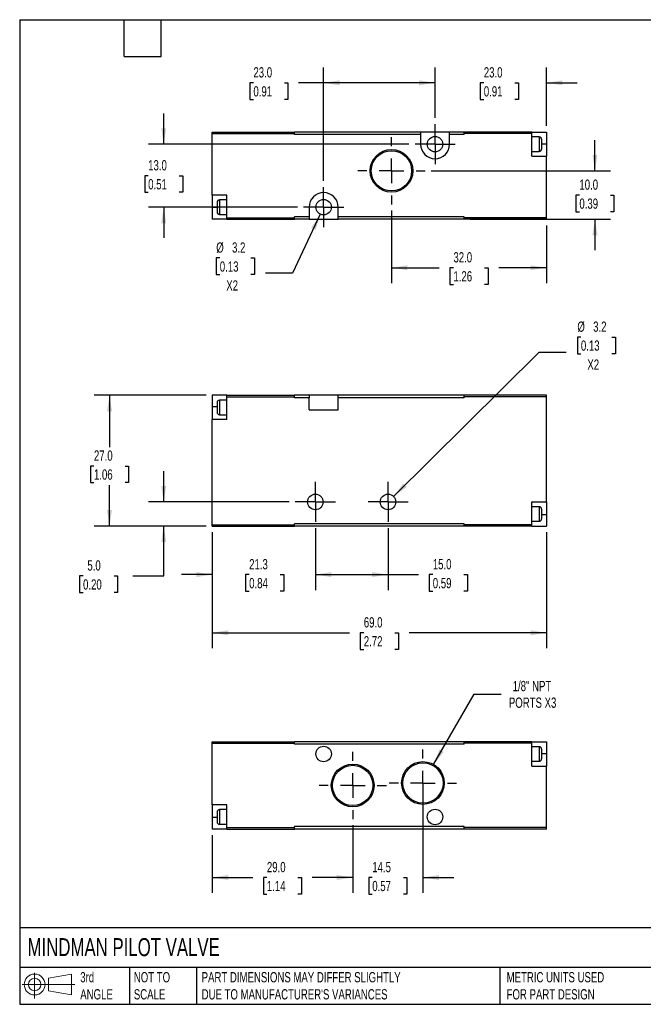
# Model space of a CAD drawing. Header units: millimetres. Extents: x 6 to 273, y 6 to 210.
# Tile 1 of 2: x 6 to 135, y 6 to 210. Entities that reach past the tile are written whole.
import ezdxf

# ---------------------------------------------------------------- set-up
doc = ezdxf.new("R2010")
doc.units = ezdxf.units.MM
doc.linetypes.add('SLD-Center', pattern=[19.05, 15.24, -1.27, 1.27, -1.27])
doc.linetypes.add('SLD-Solid', pattern=[0])
doc.layers.add('CENTER', color=40, linetype='SLD-Center')
doc.layers.add('SLD-DEFPOINTS', color=7, linetype='Continuous')
doc.layers.add('DIMENSIONS', color=140, linetype='SLD-Solid', lineweight=25)
doc.layers.add('TEXT', color=140, linetype='SLD-Solid', lineweight=25)
doc.styles.add('SLDTEXTSTYLE0', font='TXT', dxfattribs={"width": 0.7})
doc.dimstyles.new('SLDDIMSTYLE0', dxfattribs={"dimtxt": 2.158008, "dimasz": 3.302, "dimexe": 0, "dimexo": 0.0625, "dimgap": 0.539502, "dimtad": 0, "dimtih": 1, "dimtoh": 1, "dimdec": 1, "dimrnd": 1e-09, "dimzin": 12, "dimdsep": 46, "dimtxsty": 'SLDTEXTSTYLE0', "dimsah": 1, "dimcen": 0.09, "dimadec": 0, "dimazin": 3, "dimtfac": 1, "dimtdec": 1, "dimtmove": 0, "dimatfit": 0, "dimfxl": 0, "dimfrac": 2, "dimtolj": 1, "dimtzin": 12, "dimarcsym": 0})
doc.dimstyles.new('SLDDIMSTYLE1', dxfattribs={"dimtxt": 2.158008, "dimasz": 3.302, "dimexe": 0, "dimexo": 0.0625, "dimgap": 0.539502, "dimtad": 0, "dimtih": 1, "dimtoh": 1, "dimdec": 1, "dimrnd": 1e-09, "dimzin": 4, "dimdsep": 46, "dimtxsty": 'SLDTEXTSTYLE0', "dimsah": 1, "dimcen": 0.09, "dimadec": 0, "dimazin": 1, "dimtfac": 1, "dimtdec": 1, "dimtofl": 0, "dimtmove": 0, "dimatfit": 3, "dimfxl": 0, "dimfrac": 2, "dimtolj": 1, "dimtzin": 12, "dimarcsym": 0})
doc.dimstyles.new('SLDDIMSTYLE2', dxfattribs={"dimtxt": 2.158008, "dimasz": 3.302, "dimexe": 0, "dimexo": 0.0625, "dimgap": 0.539502, "dimtad": 0, "dimtih": 1, "dimtoh": 1, "dimdec": 1, "dimrnd": 1e-09, "dimzin": 4, "dimdsep": 46, "dimtxsty": 'SLDTEXTSTYLE0', "dimsah": 1, "dimcen": 0.09, "dimadec": 0, "dimazin": 1, "dimtfac": 1, "dimtdec": 1, "dimtmove": 0, "dimatfit": 0, "dimfxl": 0, "dimfrac": 2, "dimtolj": 1, "dimtzin": 12, "dimarcsym": 0})
doc.dimstyles.new('SLDDIMSTYLE3', dxfattribs={"dimtxt": 2.158008, "dimasz": 3.302, "dimexe": 0, "dimexo": 0.0625, "dimgap": 0.539502, "dimtad": 0, "dimtih": 1, "dimtoh": 1, "dimdec": 1, "dimrnd": 1e-09, "dimzin": 12, "dimdsep": 46, "dimtxsty": 'SLDTEXTSTYLE0', "dimsah": 1, "dimcen": 0, "dimadec": 0, "dimazin": 3, "dimtfac": 1, "dimtdec": 1, "dimtofl": 0, "dimtmove": 0, "dimatfit": 3, "dimfxl": 0, "dimfrac": 2, "dimtolj": 1, "dimtzin": 12, "dimarcsym": 0})
doc.dimstyles.new('SLDDIMSTYLE4', dxfattribs={"dimtxt": 2.158008, "dimasz": 3.302, "dimexe": 0, "dimexo": 0.0625, "dimgap": 0.539502, "dimtad": 0, "dimtih": 1, "dimtoh": 1, "dimdec": 1, "dimrnd": 1e-09, "dimzin": 12, "dimdsep": 46, "dimtxsty": 'SLDTEXTSTYLE0', "dimsah": 1, "dimcen": 0, "dimadec": 0, "dimazin": 3, "dimtfac": 1, "dimtdec": 1, "dimtofl": 0, "dimtmove": 0, "dimatfit": 3, "dimfxl": 0, "dimfrac": 2, "dimtolj": 1, "dimtzin": 12, "dimarcsym": 0})

# ---------------------------------------------------------------- blocks, each defined once
blk = doc.blocks.new('Block11')
at = {"color": 7, "linetype": 'SLD-Solid', "lineweight": 18}
for p, q in [((2.59, 5.31), (2.59, 0)), ((5.48, 4.17), (10.18, 5.03)), ((5.48, 1.6), (5.48, 4.17)), ((10.18, 5.03), (10.18, 0.73)), ((0, 2.88), (10.87, 2.88)), ((5.48, 1.6), (10.18, 0.73))]:
    blk.add_line(p, q, dxfattribs=at)
for radius in [2.15, 1.29]:
    blk.add_circle((2.59, 2.88), radius, dxfattribs=at)
blk = doc.blocks.new('Block12')
at = {"layer": 'SLD-DEFPOINTS'}
blk.add_blockref('Block11', (0, 0), dxfattribs=at)
blk = doc.blocks.new('_D')
at = {"layer": 'DIMENSIONS'}
for p, q in [((46.08, 103.76), (46.08, 91.85)), ((67.38, 104.62), (67.38, 91.85)), ((46.08, 95.03), (39.73, 95.03)), ((53.71, 95.03), (52.98, 95.03)), ((52.98, 95.03), (52.98, 91.6)), ((60.12, 95.03), (60.85, 95.03)), ((60.85, 95.03), (60.85, 91.6)), ((67.38, 95.03), (73.73, 95.03)), ((52.98, 91.6), (53.71, 91.6)), ((60.85, 91.6), (60.12, 91.6))]:
    blk.add_line(p, q, dxfattribs=at)
for points in [[(46.08, 95.03), (42.78, 95.54), (42.78, 94.52)], [(67.38, 95.03), (70.68, 94.52), (70.68, 95.54)]]:
    blk.add_solid(points, dxfattribs=at)
at = {"layer": 'DIMENSIONS', "char_height": 2.117, "attachment_point": 1, "style": 'SLDTEXTSTYLE0'}
for s, insert in [('21.3', (53.71, 98.24)), ('0.84', (53.71, 94.33))]:
    blk.add_mtext(s, dxfattribs=dict(at, insert=insert))
blk = doc.blocks.new('_D_1')
at = {"layer": 'DIMENSIONS'}
for p, q in [((67.38, 104.62), (67.38, 91.85)), ((82.38, 104.62), (82.38, 91.85)), ((67.38, 95.03), (82.38, 95.03)), ((82.38, 95.03), (88.69, 95.03)), ((91.61, 95.03), (90.89, 95.03)), ((90.89, 95.03), (90.89, 91.6)), ((98.03, 95.03), (98.75, 95.03)), ((98.75, 95.03), (98.75, 91.6)), ((90.89, 91.6), (91.61, 91.6)), ((98.75, 91.6), (98.03, 91.6))]:
    blk.add_line(p, q, dxfattribs=at)
for points in [[(67.38, 95.03), (70.68, 94.52), (70.68, 95.54)], [(82.38, 95.03), (79.08, 95.54), (79.08, 94.52)]]:
    blk.add_solid(points, dxfattribs=at)
at = {"layer": 'DIMENSIONS', "char_height": 2.117, "attachment_point": 1, "style": 'SLDTEXTSTYLE0'}
for s, insert in [('15.0', (91.61, 98.24)), ('0.59', (91.61, 94.33))]:
    blk.add_mtext(s, dxfattribs=dict(at, insert=insert))
blk = doc.blocks.new('_D_2')
at = {"layer": 'DIMENSIONS'}
for p, q in [((36.08, 110.03), (36.08, 116.38)), ((61.97, 110.03), (32.91, 110.03)), ((44.81, 105.03), (32.91, 105.03)), ((36.08, 94.76), (36.08, 105.03)), ((19.43, 94.76), (18.7, 94.76)), ((18.7, 94.76), (18.7, 91.34)), ((25.84, 94.76), (26.56, 94.76)), ((26.56, 94.76), (26.56, 91.34)), ((29.73, 94.76), (36.08, 94.76)), ((18.7, 91.34), (19.43, 91.34)), ((26.56, 91.34), (25.84, 91.34))]:
    blk.add_line(p, q, dxfattribs=at)
for points in [[(36.08, 110.03), (36.59, 113.33), (35.57, 113.33)], [(36.08, 105.03), (35.57, 101.73), (36.59, 101.73)]]:
    blk.add_solid(points, dxfattribs=at)
at = {"layer": 'DIMENSIONS', "char_height": 2.117, "attachment_point": 1, "style": 'SLDTEXTSTYLE0'}
for s, insert in [('5.0', (20.32, 97.98)), ('0.20', (19.43, 94.06))]:
    blk.add_mtext(s, dxfattribs=dict(at, insert=insert))
blk = doc.blocks.new('_D_3')
at = {"layer": 'DIMENSIONS'}
for p, q in [((44.81, 132.03), (21.71, 132.03)), ((24.89, 132.03), (24.89, 121.35)), ((21.68, 117.44), (20.96, 117.44)), ((20.96, 117.44), (20.96, 114.01)), ((28.09, 117.44), (28.82, 117.44)), ((28.82, 117.44), (28.82, 114.01)), ((20.96, 114.01), (21.68, 114.01)), ((28.82, 114.01), (28.09, 114.01)), ((24.89, 105.03), (24.89, 113.52)), ((44.81, 105.03), (21.71, 105.03))]:
    blk.add_line(p, q, dxfattribs=at)
for points in [[(24.89, 132.03), (24.38, 128.73), (25.4, 128.73)], [(24.89, 105.03), (25.4, 108.33), (24.38, 108.33)]]:
    blk.add_solid(points, dxfattribs=at)
at = {"layer": 'DIMENSIONS', "char_height": 2.117, "attachment_point": 1, "style": 'SLDTEXTSTYLE0'}
for s, insert in [('27.0', (21.68, 120.65)), ('1.06', (21.68, 116.74))]:
    blk.add_mtext(s, dxfattribs=dict(at, insert=insert))
blk = doc.blocks.new('_D_4')
at = {"layer": 'DIMENSIONS'}
for p, q in [((46.08, 103.76), (46.08, 79.85)), ((115.08, 103.76), (115.08, 79.85)), ((46.08, 83.03), (74.45, 83.03)), ((77.37, 83.03), (76.65, 83.03)), ((76.65, 83.03), (76.65, 79.6)), ((83.79, 83.03), (84.51, 83.03)), ((84.51, 83.03), (84.51, 79.6)), ((115.08, 83.03), (86.71, 83.03)), ((76.65, 79.6), (77.37, 79.6)), ((84.51, 79.6), (83.79, 79.6))]:
    blk.add_line(p, q, dxfattribs=at)
for points in [[(46.08, 83.03), (49.38, 82.52), (49.38, 83.54)], [(115.08, 83.03), (111.78, 83.54), (111.78, 82.52)]]:
    blk.add_solid(points, dxfattribs=at)
at = {"layer": 'DIMENSIONS', "char_height": 2.117, "attachment_point": 1, "style": 'SLDTEXTSTYLE0'}
for s, insert in [('69.0', (77.37, 86.24)), ('2.72', (77.37, 82.33))]:
    blk.add_mtext(s, dxfattribs=dict(at, insert=insert))
blk = doc.blocks.new('_D_5')
at = {"layer": 'DIMENSIONS'}
for p, q in [((122.18, 144.05), (121.45, 144.05)), ((121.45, 144.05), (121.45, 140.62)), ((128.59, 144.05), (129.32, 144.05)), ((129.32, 144.05), (129.32, 140.62)), ((83.52, 111.15), (113.59, 140.91)), ((113.59, 140.91), (119.14, 140.91)), ((121.45, 140.62), (122.18, 140.62)), ((129.32, 140.62), (128.59, 140.62))]:
    blk.add_line(p, q, dxfattribs=at)
blk.add_solid([(83.52, 111.15), (86.22, 113.11), (85.51, 113.84)], dxfattribs=at)
at = {"layer": 'DIMENSIONS', "char_height": 2.117, "attachment_point": 1, "style": 'SLDTEXTSTYLE0'}
for s, insert in [('%%c', (121.45, 147.26)), ('3.2', (124.71, 147.26)), ('0.13', (122.18, 143.35)), ('X2', (123.52, 139.43))]:
    blk.add_mtext(s, dxfattribs=dict(at, insert=insert))
blk = doc.blocks.new('SW_CENTERMARKSYMBOL_0')
at = {"layer": 'CENTER', "color": 0}
for p, q in [((0, 2.54), (0, 4.14)), ((0, 0), (0, 2.54)), ((-2.54, 0), (-4.14, 0)), ((0, 0), (-2.54, 0)), ((0, 0), (0, -2.54)), ((0, 0), (2.54, 0)), ((2.54, 0), (4.14, 0)), ((0, -2.54), (0, -4.14))]:
    blk.add_line(p, q, dxfattribs=at)
blk = doc.blocks.new('SW_CENTERMARKSYMBOL_1')
at = {"layer": 'CENTER', "color": 0}
for p, q in [((0, 2.54), (0, 4.14)), ((0, 0), (0, 2.54)), ((-2.54, 0), (-4.14, 0)), ((0, 0), (-2.54, 0)), ((0, 0), (0, -2.54)), ((0, 0), (2.54, 0)), ((2.54, 0), (4.14, 0)), ((0, -2.54), (0, -4.14))]:
    blk.add_line(p, q, dxfattribs=at)
blk = doc.blocks.new('_D_8')
at = {"layer": 'DIMENSIONS'}
for p, q in [((69.08, 176.27), (69.08, 199.7)), ((92.08, 189.27), (92.08, 199.7)), ((54.59, 196.53), (53.86, 196.53)), ((53.86, 196.53), (53.86, 193.1)), ((61, 196.53), (61.72, 196.53)), ((61.72, 196.53), (61.72, 193.1)), ((69.08, 196.53), (63.92, 196.53)), ((92.08, 196.53), (69.08, 196.53)), ((53.86, 193.1), (54.59, 193.1)), ((61.72, 193.1), (61, 193.1))]:
    blk.add_line(p, q, dxfattribs=at)
for points in [[(69.08, 196.53), (72.38, 196.02), (72.38, 197.03)], [(92.08, 196.53), (88.78, 197.03), (88.78, 196.02)]]:
    blk.add_solid(points, dxfattribs=at)
at = {"layer": 'DIMENSIONS', "char_height": 2.117, "attachment_point": 1, "style": 'SLDTEXTSTYLE0'}
for s, insert in [('23.0', (54.59, 199.74)), ('0.91', (54.59, 195.82))]:
    blk.add_mtext(s, dxfattribs=dict(at, insert=insert))
blk = doc.blocks.new('_D_9')
at = {"layer": 'DIMENSIONS'}
for p, q in [((36.08, 183.86), (36.08, 190.21)), ((86.67, 183.86), (32.91, 183.86)), ((32.87, 177.36), (32.15, 177.36)), ((32.15, 177.36), (32.15, 173.93)), ((39.29, 177.36), (40.01, 177.36)), ((40.01, 177.36), (40.01, 173.93)), ((32.15, 173.93), (32.87, 173.93)), ((40.01, 173.93), (39.29, 173.93)), ((63.67, 170.86), (32.91, 170.86)), ((36.08, 170.86), (36.08, 164.51))]:
    blk.add_line(p, q, dxfattribs=at)
for points in [[(36.08, 183.86), (36.59, 187.16), (35.57, 187.16)], [(36.08, 170.86), (35.57, 167.55), (36.59, 167.55)]]:
    blk.add_solid(points, dxfattribs=at)
at = {"layer": 'DIMENSIONS', "char_height": 2.117, "attachment_point": 1, "style": 'SLDTEXTSTYLE0'}
for s, insert in [('13.0', (32.87, 180.57)), ('0.51', (32.87, 176.65))]:
    blk.add_mtext(s, dxfattribs=dict(at, insert=insert))
blk = doc.blocks.new('_D_10')
at = {"layer": 'DIMENSIONS'}
for p, q in [((125.08, 178.36), (125.08, 184.71)), ((91.3, 178.36), (128.26, 178.36)), ((121.87, 173.36), (121.15, 173.36)), ((121.15, 173.36), (121.15, 169.93)), ((128.29, 173.36), (129.01, 173.36)), ((129.01, 173.36), (129.01, 169.93)), ((121.15, 169.93), (121.87, 169.93)), ((129.01, 169.93), (128.29, 169.93)), ((99.35, 168.36), (128.26, 168.36)), ((125.08, 168.36), (125.08, 162.01))]:
    blk.add_line(p, q, dxfattribs=at)
for points in [[(125.08, 178.36), (125.59, 181.66), (124.57, 181.66)], [(125.08, 168.36), (124.57, 165.05), (125.59, 165.05)]]:
    blk.add_solid(points, dxfattribs=at)
at = {"layer": 'DIMENSIONS', "char_height": 2.117, "attachment_point": 1, "style": 'SLDTEXTSTYLE0'}
for s, insert in [('10.0', (121.87, 176.57)), ('0.39', (121.87, 172.65))]:
    blk.add_mtext(s, dxfattribs=dict(at, insert=insert))
blk = doc.blocks.new('_D_11')
at = {"layer": 'DIMENSIONS'}
for p, q in [((83.08, 170.14), (83.08, 155.18)), ((115.08, 167.09), (115.08, 155.18)), ((83.08, 158.36), (92.95, 158.36)), ((95.87, 158.36), (95.15, 158.36)), ((95.15, 158.36), (95.15, 154.93)), ((102.29, 158.36), (103.01, 158.36)), ((103.01, 158.36), (103.01, 154.93)), ((115.08, 158.36), (105.21, 158.36)), ((95.15, 154.93), (95.87, 154.93)), ((103.01, 154.93), (102.29, 154.93))]:
    blk.add_line(p, q, dxfattribs=at)
for points in [[(83.08, 158.36), (86.38, 157.85), (86.38, 158.86)], [(115.08, 158.36), (111.78, 158.86), (111.78, 157.85)]]:
    blk.add_solid(points, dxfattribs=at)
at = {"layer": 'DIMENSIONS', "char_height": 2.117, "attachment_point": 1, "style": 'SLDTEXTSTYLE0'}
for s, insert in [('32.0', (95.87, 161.57)), ('1.26', (95.87, 157.65))]:
    blk.add_mtext(s, dxfattribs=dict(at, insert=insert))
blk = doc.blocks.new('_D_12')
at = {"layer": 'DIMENSIONS'}
for p, q in [((92.08, 189.27), (92.08, 199.7)), ((115.08, 187.63), (115.08, 199.7)), ((92.08, 196.53), (85.73, 196.53)), ((102.14, 196.53), (101.42, 196.53)), ((101.42, 196.53), (101.42, 193.1)), ((108.56, 196.53), (109.28, 196.53)), ((109.28, 196.53), (109.28, 193.1)), ((115.08, 196.53), (121.43, 196.53)), ((101.42, 193.1), (102.14, 193.1)), ((109.28, 193.1), (108.56, 193.1))]:
    blk.add_line(p, q, dxfattribs=at)
for points in [[(92.08, 196.53), (88.78, 197.03), (88.78, 196.02)], [(115.08, 196.53), (118.38, 196.02), (118.38, 197.03)]]:
    blk.add_solid(points, dxfattribs=at)
at = {"layer": 'DIMENSIONS', "char_height": 2.117, "attachment_point": 1, "style": 'SLDTEXTSTYLE0'}
for s, insert in [('23.0', (102.14, 199.74)), ('0.91', (102.14, 195.82))]:
    blk.add_mtext(s, dxfattribs=dict(at, insert=insert))
blk = doc.blocks.new('_D_13')
at = {"layer": 'DIMENSIONS'}
for p, q in [((68.4, 169.41), (62.66, 157.24)), ((47.65, 160.37), (46.93, 160.37)), ((46.93, 160.37), (46.93, 156.94)), ((54.06, 160.37), (54.79, 160.37)), ((54.79, 160.37), (54.79, 156.94)), ((46.93, 156.94), (47.65, 156.94)), ((54.79, 156.94), (54.06, 156.94)), ((62.66, 157.24), (57.1, 157.24))]:
    blk.add_line(p, q, dxfattribs=at)
blk.add_solid([(68.4, 169.41), (66.53, 166.64), (67.45, 166.21)], dxfattribs=at)
at = {"layer": 'DIMENSIONS', "char_height": 2.117, "attachment_point": 1, "style": 'SLDTEXTSTYLE0'}
for s, insert in [('%%c', (46.92, 163.59)), ('3.2', (50.18, 163.59)), ('0.13', (47.65, 159.67)), ('X2', (48.99, 155.76))]:
    blk.add_mtext(s, dxfattribs=dict(at, insert=insert))
blk = doc.blocks.new('SW_CENTERMARKSYMBOL_5')
at = {"layer": 'CENTER', "color": 0}
for p, q in [((0, 5.08), (0, 6.95)), ((0, 0), (0, 2.54)), ((-5.08, 0), (-6.95, 0)), ((0, 0), (-2.54, 0)), ((0, 0), (0, -2.54)), ((0, 0), (2.54, 0)), ((5.08, 0), (6.95, 0)), ((0, -5.08), (0, -6.95))]:
    blk.add_line(p, q, dxfattribs=at)
blk = doc.blocks.new('SW_CENTERMARKSYMBOL_6')
at = {"layer": 'CENTER', "color": 0}
for p, q in [((0, 2.54), (0, 4.14)), ((0, 0), (0, 2.54)), ((-2.54, 0), (-4.14, 0)), ((0, 0), (-2.54, 0)), ((0, 0), (0, -2.54)), ((0, 0), (2.54, 0)), ((2.54, 0), (4.14, 0)), ((0, -2.54), (0, -4.14))]:
    blk.add_line(p, q, dxfattribs=at)
blk = doc.blocks.new('SW_CENTERMARKSYMBOL_7')
at = {"layer": 'CENTER', "color": 0}
for p, q in [((0, 2.54), (0, 4.14)), ((0, 0), (0, 2.54)), ((-2.54, 0), (-4.14, 0)), ((0, 0), (-2.54, 0)), ((0, 0), (0, -2.54)), ((0, 0), (2.54, 0)), ((2.54, 0), (4.14, 0)), ((0, -2.54), (0, -4.14))]:
    blk.add_line(p, q, dxfattribs=at)
blk = doc.blocks.new('_D_14')
at = {"layer": 'DIMENSIONS'}
for p, q in [((91.78, 55.84), (100.17, 70.36)), ((100.17, 70.36), (105.73, 70.36))]:
    blk.add_line(p, q, dxfattribs=at)
blk.add_solid([(91.78, 55.84), (93.88, 58.44), (93, 58.95)], dxfattribs=at)
at = {"layer": 'DIMENSIONS', "char_height": 2.117, "attachment_point": 1, "style": 'SLDTEXTSTYLE0'}
for s, insert in [('1/8" NPT', (108.1, 73.09)), ('PORTS X3', (107.31, 69.66))]:
    blk.add_mtext(s, dxfattribs=dict(at, insert=insert))
blk = doc.blocks.new('_D_15')
at = {"layer": 'DIMENSIONS'}
for p, q in [((75.08, 43.3), (75.08, 29.34)), ((46.08, 41.25), (46.08, 29.34)), ((46.08, 32.52), (54.45, 32.52)), ((57.37, 32.52), (56.65, 32.52)), ((56.65, 32.52), (56.65, 29.09)), ((63.79, 32.52), (64.51, 32.52)), ((64.51, 32.52), (64.51, 29.09)), ((75.08, 32.52), (66.71, 32.52)), ((56.65, 29.09), (57.37, 29.09)), ((64.51, 29.09), (63.79, 29.09))]:
    blk.add_line(p, q, dxfattribs=at)
for points in [[(46.08, 32.52), (49.38, 32.01), (49.38, 33.03)], [(75.08, 32.52), (71.78, 33.03), (71.78, 32.01)]]:
    blk.add_solid(points, dxfattribs=at)
at = {"layer": 'DIMENSIONS', "char_height": 2.117, "attachment_point": 1, "style": 'SLDTEXTSTYLE0'}
for s, insert in [('29.0', (57.37, 35.73)), ('1.14', (57.37, 31.82))]:
    blk.add_mtext(s, dxfattribs=dict(at, insert=insert))
blk = doc.blocks.new('_D_16')
at = {"layer": 'DIMENSIONS'}
for p, q in [((89.58, 50.75), (89.58, 29.34)), ((75.08, 43.3), (75.08, 29.34)), ((75.08, 32.52), (68.73, 32.52)), ((79.12, 32.52), (78.4, 32.52)), ((78.4, 32.52), (78.4, 29.09)), ((85.54, 32.52), (86.26, 32.52)), ((86.26, 32.52), (86.26, 29.09)), ((89.58, 32.52), (95.93, 32.52)), ((78.4, 29.09), (79.12, 29.09)), ((86.26, 29.09), (85.54, 29.09))]:
    blk.add_line(p, q, dxfattribs=at)
for points in [[(75.08, 32.52), (71.78, 33.03), (71.78, 32.01)], [(89.58, 32.52), (92.88, 32.01), (92.88, 33.03)]]:
    blk.add_solid(points, dxfattribs=at)
at = {"layer": 'DIMENSIONS', "char_height": 2.117, "attachment_point": 1, "style": 'SLDTEXTSTYLE0'}
for s, insert in [('14.5', (79.12, 35.73)), ('0.57', (79.12, 31.82))]:
    blk.add_mtext(s, dxfattribs=dict(at, insert=insert))
blk = doc.blocks.new('SW_CENTERMARKSYMBOL_8')
at = {"layer": 'CENTER', "color": 0}
for p, q in [((0, 5.08), (0, 6.95)), ((0, 0), (0, 2.54)), ((-5.08, 0), (-6.95, 0)), ((0, 0), (-2.54, 0)), ((0, 0), (0, -2.54)), ((0, 0), (2.54, 0)), ((5.08, 0), (6.95, 0)), ((0, -5.08), (0, -6.95))]:
    blk.add_line(p, q, dxfattribs=at)
blk = doc.blocks.new('SW_CENTERMARKSYMBOL_9')
at = {"layer": 'CENTER', "color": 0}
for p, q in [((0, 5.08), (0, 6.95)), ((0, 0), (0, 2.54)), ((-5.08, 0), (-6.95, 0)), ((0, 0), (-2.54, 0)), ((0, 0), (0, -2.54)), ((0, 0), (2.54, 0)), ((5.08, 0), (6.95, 0)), ((0, -5.08), (0, -6.95))]:
    blk.add_line(p, q, dxfattribs=at)

msp = doc.modelspace()

# ---------------------------------------------------------------- linework, layer by layer
for p, q in [((46.08, 186.06), (46.08, 186.36)), ((46.08, 186.36), (63.08, 186.36)), ((46.08, 186.06), (63.08, 186.06)), ((46.08, 173.36), (46.08, 186.06)), ((63.08, 186.26), (63.08, 186.36)), ((89.08, 186.36), (63.08, 186.36)), ((63.08, 186.16), (63.08, 186.26)), ((63.08, 186.06), (63.08, 186.16)), ((63.08, 185.86), (63.08, 186.06)), ((89.08, 185.86), (63.08, 185.86)), ((89.08, 186.36), (89.08, 185.86)), ((95.08, 186.36), (89.08, 186.36)), ((89.08, 185.86), (89.08, 183.86)), ((98.08, 186.36), (95.08, 186.36)), ((95.08, 185.86), (95.08, 186.36)), ((98.08, 185.86), (95.08, 185.86)), ((95.08, 183.86), (95.08, 185.86)), ((98.08, 186.26), (98.08, 186.36)), ((112.08, 186.36), (98.08, 186.36)), ((98.08, 186.06), (98.08, 186.16)), ((112.08, 186.06), (98.08, 186.06)), ((98.08, 185.86), (98.08, 186.06)), ((112.08, 186.06), (112.08, 186.36)), ((112.08, 186.36), (115.08, 186.36)), ((112.08, 181.36), (112.08, 186.06)), ((113.58, 185.36), (112.08, 185.36)), ((113.58, 185.36), (113.58, 182.36)), ((115.08, 186.36), (115.08, 183.96)), ((114.08, 184.86), (114.08, 182.86)), ((114.08, 183.96), (115.08, 183.96)), ((115.08, 183.96), (115.08, 181.36)), ((112.08, 182.36), (113.58, 182.36)), ((112.08, 181.36), (115.08, 181.36)), ((115.08, 168.66), (115.08, 181.36)), ((49.08, 173.36), (46.08, 173.36)), ((46.08, 173.36), (46.08, 170.76)), ((49.08, 168.66), (49.08, 173.36)), ((46.08, 170.76), (46.08, 168.36)), ((47.08, 170.76), (46.08, 170.76)), ((47.08, 171.86), (47.08, 169.86)), ((49.08, 172.36), (47.58, 172.36)), ((47.58, 172.36), (47.58, 169.36)), ((66.08, 170.86), (66.08, 168.86)), ((72.08, 168.86), (72.08, 170.86)), ((47.58, 169.36), (49.08, 169.36)), ((66.08, 168.86), (63.08, 168.86)), ((63.08, 168.66), (63.08, 168.86)), ((66.08, 168.86), (66.08, 168.36)), ((98.08, 168.86), (72.08, 168.86)), ((72.08, 168.36), (72.08, 168.86)), ((98.08, 168.66), (98.08, 168.86)), ((49.08, 168.36), (46.08, 168.36)), ((49.08, 168.66), (63.08, 168.66)), ((49.08, 168.36), (49.08, 168.66)), ((49.08, 168.36), (63.08, 168.36)), ((63.08, 168.56), (63.08, 168.66)), ((63.08, 168.46), (63.08, 168.56)), ((63.08, 168.36), (63.08, 168.46)), ((66.08, 168.36), (63.08, 168.36)), ((66.08, 168.36), (72.08, 168.36)), ((98.08, 168.36), (72.08, 168.36)), ((115.08, 168.66), (98.08, 168.66)), ((98.08, 168.56), (98.08, 168.66)), ((98.08, 168.36), (98.08, 168.46)), ((115.08, 168.36), (98.08, 168.36)), ((115.08, 168.36), (115.08, 168.66)), ((49.08, 132.03), (46.08, 132.03)), ((46.08, 132.03), (46.08, 129.63)), ((47.08, 130.53), (47.08, 128.53)), ((49.08, 131.03), (47.58, 131.03)), ((47.58, 131.03), (47.58, 128.03)), ((49.08, 132.03), (63.08, 132.03)), ((49.08, 131.73), (49.08, 132.03)), ((49.08, 131.73), (63.08, 131.73)), ((49.08, 127.03), (49.08, 131.73)), ((66.08, 132.03), (63.08, 132.03)), ((63.08, 131.93), (63.08, 132.03)), ((63.08, 131.83), (63.08, 131.93)), ((63.08, 131.73), (63.08, 131.83)), ((63.08, 131.53), (63.08, 131.73)), ((66.08, 131.53), (63.08, 131.53)), ((66.08, 132.03), (66.08, 131.53)), ((72.08, 132.03), (66.08, 132.03)), ((66.08, 129.03), (66.08, 131.53)), ((98.08, 132.03), (72.08, 132.03)), ((72.08, 131.53), (72.08, 132.03)), ((98.08, 131.53), (72.08, 131.53)), ((72.08, 129.03), (72.08, 131.53)), ((98.08, 131.93), (98.08, 132.03)), ((115.08, 132.03), (98.08, 132.03)), ((98.08, 131.73), (98.08, 131.83)), ((115.08, 131.73), (98.08, 131.73)), ((98.08, 131.53), (98.08, 131.73)), ((115.08, 131.73), (115.08, 132.03)), ((115.08, 110.03), (115.08, 131.73)), ((46.08, 129.63), (46.08, 127.03)), ((47.08, 129.63), (46.08, 129.63)), ((47.58, 128.03), (49.08, 128.03)), ((66.08, 129.03), (72.08, 129.03)), ((46.08, 105.33), (46.08, 127.03)), ((49.08, 127.03), (46.08, 127.03)), ((112.08, 110.03), (115.08, 110.03)), ((112.08, 105.33), (112.08, 110.03)), ((115.08, 110.03), (115.08, 107.43)), ((113.58, 109.03), (112.08, 109.03)), ((113.58, 109.03), (113.58, 106.03)), ((114.08, 108.53), (114.08, 106.53)), ((112.08, 106.03), (113.58, 106.03)), ((114.08, 107.43), (115.08, 107.43)), ((115.08, 107.43), (115.08, 105.03)), ((46.08, 105.03), (46.08, 105.33)), ((46.08, 105.33), (63.08, 105.33)), ((46.08, 105.03), (63.08, 105.03)), ((98.08, 105.53), (63.08, 105.53)), ((63.08, 105.33), (63.08, 105.53)), ((63.08, 105.23), (63.08, 105.33)), ((63.08, 105.13), (63.08, 105.23)), ((63.08, 105.03), (63.08, 105.13)), ((98.08, 105.03), (63.08, 105.03)), ((98.08, 105.33), (98.08, 105.53)), ((98.08, 105.23), (98.08, 105.33)), ((112.08, 105.33), (98.08, 105.33)), ((98.08, 105.03), (98.08, 105.13)), ((112.08, 105.03), (98.08, 105.03)), ((112.08, 105.03), (112.08, 105.33)), ((112.08, 105.03), (115.08, 105.03)), ((46.08, 60.22), (46.08, 60.52)), ((46.08, 60.52), (63.08, 60.52)), ((46.08, 60.22), (63.08, 60.22)), ((46.08, 47.52), (46.08, 60.22)), ((98.08, 60.52), (63.08, 60.52)), ((63.08, 60.42), (63.08, 60.52)), ((63.08, 60.32), (63.08, 60.42)), ((63.08, 60.22), (63.08, 60.32)), ((63.08, 60.02), (63.08, 60.22)), ((98.08, 60.02), (63.08, 60.02)), ((98.08, 60.42), (98.08, 60.52)), ((112.08, 60.52), (98.08, 60.52)), ((98.08, 60.22), (98.08, 60.32)), ((112.08, 60.22), (98.08, 60.22)), ((98.08, 60.02), (98.08, 60.22)), ((112.08, 60.22), (112.08, 60.52)), ((112.08, 60.52), (115.08, 60.52)), ((112.08, 55.52), (112.08, 60.22)), ((113.58, 59.52), (112.08, 59.52)), ((113.58, 59.52), (113.58, 56.52)), ((114.08, 59.02), (114.08, 57.02)), ((115.08, 60.52), (115.08, 58.12)), ((114.08, 58.12), (115.08, 58.12)), ((115.08, 58.12), (115.08, 55.52)), ((112.08, 56.52), (113.58, 56.52)), ((112.08, 55.52), (115.08, 55.52)), ((115.08, 42.82), (115.08, 55.52)), ((49.08, 47.52), (46.08, 47.52)), ((46.08, 47.52), (46.08, 44.92)), ((49.08, 42.82), (49.08, 47.52)), ((46.08, 44.92), (46.08, 42.52)), ((47.08, 44.92), (46.08, 44.92)), ((47.08, 46.02), (47.08, 44.02)), ((49.08, 46.52), (47.58, 46.52)), ((47.58, 46.52), (47.58, 43.52)), ((47.58, 43.52), (49.08, 43.52)), ((49.08, 42.82), (63.08, 42.82)), ((49.08, 42.52), (49.08, 42.82)), ((98.08, 43.02), (63.08, 43.02)), ((63.08, 42.82), (63.08, 43.02)), ((63.08, 42.72), (63.08, 42.82)), ((63.08, 42.62), (63.08, 42.72)), ((98.08, 42.82), (98.08, 43.02)), ((98.08, 42.72), (98.08, 42.82)), ((115.08, 42.82), (98.08, 42.82)), ((115.08, 42.52), (115.08, 42.82)), ((49.08, 42.52), (46.08, 42.52)), ((49.08, 42.52), (63.08, 42.52)), ((63.08, 42.52), (63.08, 42.62)), ((98.08, 42.52), (63.08, 42.52)), ((98.08, 42.52), (98.08, 42.62)), ((115.08, 42.52), (98.08, 42.52))]:
    msp.add_line(p, q)
for centre, radius in [((92.08, 183.86), 1.6), ((83.08, 178.36), 4.41), ((83.08, 178.36), 4.16), ((69.08, 170.86), 1.6), ((67.38, 110.03), 1.6), ((82.38, 110.03), 1.6), ((69.08, 58.02), 1.6), ((75.08, 51.52), 4.41), ((75.08, 51.52), 4.16), ((89.58, 52.02), 4.41), ((89.58, 52.02), 4.16), ((92.08, 45.02), 1.6)]:
    msp.add_circle(centre, radius)
for centre, radius, start, end in [((113.58, 184.86), 0.5, 0, 90), ((92.08, 183.86), 3, 180, 0), ((113.58, 182.86), 0.5, 270, 0), ((69.08, 170.86), 3, 0, 180), ((47.58, 171.86), 0.5, 90, 180), ((47.58, 169.86), 0.5, 180, 270), ((47.58, 130.53), 0.5, 90, 180), ((47.58, 128.53), 0.5, 180, 270), ((113.58, 108.53), 0.5, 0, 90), ((113.58, 106.53), 0.5, 270, 0), ((113.58, 59.02), 0.5, 0, 90), ((113.58, 57.02), 0.5, 270, 0), ((47.58, 46.02), 0.5, 90, 180), ((47.58, 44.02), 0.5, 180, 270)]:
    msp.add_arc(centre, radius, start, end)
for points in [[(98.08, 186.16), (98.08, 186.19), (98.08, 186.23), (98.08, 186.26)], [(98.08, 168.46), (98.08, 168.48), (98.08, 168.52), (98.08, 168.56)], [(98.08, 131.83), (98.08, 131.87), (98.08, 131.9), (98.08, 131.93)], [(98.08, 105.13), (98.08, 105.16), (98.08, 105.19), (98.08, 105.23)], [(98.08, 60.32), (98.08, 60.36), (98.08, 60.39), (98.08, 60.42)], [(98.08, 42.62), (98.08, 42.65), (98.08, 42.68), (98.08, 42.72)]]:
    msp.add_open_spline(points, degree=3)
at = {"layer": 'TEXT'}
for p, q in [((6.35, 209.55), (273.05, 209.55)), ((6.35, 209.55), (6.35, 6.35)), ((27.94, 201.93), (27.94, 209.55)), ((35.56, 201.93), (35.56, 209.55)), ((27.94, 201.93), (35.56, 201.93)), ((273.05, 22.13), (6.35, 22.13)), ((273.05, 13.97), (6.35, 13.97)), ((29.04, 13.97), (29.04, 6.35)), ((42.84, 13.97), (42.84, 6.35)), ((105.48, 13.97), (105.48, 6.35)), ((6.35, 6.35), (273.05, 6.35))]:
    msp.add_line(p, q, dxfattribs=at)

# ---------------------------------------------------------------- block references
at = {"layer": 'CENTER'}
for name, p in [('SW_CENTERMARKSYMBOL_6', (92.08, 183.86)), ('SW_CENTERMARKSYMBOL_5', (83.08, 178.36)), ('SW_CENTERMARKSYMBOL_7', (69.08, 170.86)), ('SW_CENTERMARKSYMBOL_1', (67.38, 110.03)), ('SW_CENTERMARKSYMBOL_0', (82.38, 110.03)), ('SW_CENTERMARKSYMBOL_8', (89.58, 52.02)), ('SW_CENTERMARKSYMBOL_9', (75.08, 51.52))]:
    msp.add_blockref(name, p, dxfattribs=at)
at = {"layer": 'SLD-DEFPOINTS'}
msp.add_blockref('Block12', (6.84, 7.55), dxfattribs=at)

# ---------------------------------------------------------------- texts
at = {"layer": 'TEXT', "attachment_point": 1, "style": 'SLDTEXTSTYLE0'}
for s, insert, char_height in [('MINDMAN PILOT VALVE', (7.97, 20), 3.7042), ('3rd^JANGLE', (18.85, 13), 2.117), ('NOT TO^JSCALE', (29.91, 13), 2.1167), ("PART DIMENSIONS MAY DIFFER SLIGHTLY ^JDUE TO MANUFACTURER'S VARIANCES", (43.91, 13), 2.1167), ('METRIC UNITS USED ^JFOR PART DESIGN', (106.85, 13), 2.1167)]:
    msp.add_mtext(s, dxfattribs=dict(at, insert=insert, char_height=char_height))

# ---------------------------------------------------------------- dimensions: what is measured, and where the dimension line sits
at = {"layer": 'DIMENSIONS'}
for base, p1, p2, dimstyle, picture, middle in [((92.08, 196.53), (69.08, 175), (92.08, 188), 'SLDDIMSTYLE1', '_D_8', (57.79, 196.53)), ((115.08, 196.53), (92.08, 188), (115.08, 186.36), 'SLDDIMSTYLE2', '_D_12', (105.35, 196.53)), ((115.08, 158.36), (83.08, 171.41), (115.08, 168.36), 'SLDDIMSTYLE1', '_D_11', (99.08, 158.36)), ((67.38, 95.03), (46.08, 105.03), (67.38, 105.89), 'SLDDIMSTYLE0', '_D', (56.91, 95.03)), ((82.38, 95.03), (67.38, 105.89), (82.38, 105.89), 'SLDDIMSTYLE1', '_D_1', (94.82, 95.03)), ((89.58, 32.52), (75.08, 44.57), (89.58, 52.02), 'SLDDIMSTYLE0', '_D_16', (82.33, 32.52))]:
    dim = msp.add_linear_dim(base=base, p1=p1, p2=p2, dimstyle=dimstyle, dxfattribs=at)
    dim.commit()
    dim.dimension.update_dxf_attribs({"geometry": picture, "text_midpoint": middle, "dimtype": 160})
for base, p1, p2, angle, dimstyle, picture, middle in [((36.08, 183.86), (64.94, 170.86), (87.94, 183.86), 90, 'SLDDIMSTYLE2', '_D_9', (36.08, 177.36)), ((125.08, 178.36), (98.08, 168.36), (90.03, 178.36), 90, 'SLDDIMSTYLE2', '_D_10', (125.08, 173.36)), ((24.89, 132.03), (46.08, 105.03), (46.08, 132.03), 90, 'SLDDIMSTYLE1', '_D_3', (24.89, 117.44)), ((36.08, 110.03), (46.08, 105.03), (63.24, 110.03), 90, 'SLDDIMSTYLE2', '_D_2', (36.08, 94.76)), ((115.08, 83.03), (46.08, 105.03), (115.08, 105.03), 0, 'SLDDIMSTYLE1', '_D_4', (80.58, 83.03)), ((75.08, 32.52), (46.08, 42.52), (75.08, 44.57), 0, 'SLDDIMSTYLE1', '_D_15', (60.58, 32.52))]:
    dim = msp.add_linear_dim(base=base, p1=p1, p2=p2, angle=angle, dimstyle=dimstyle, dxfattribs=at)
    dim.commit()
    dim.dimension.update_dxf_attribs({"geometry": picture, "text_midpoint": middle, "dimtype": 160})
for p1, p2, picture, middle in [((69.76, 172.3), (68.4, 169.41), '_D_13', (50.86, 158.36)), ((81.24, 108.9), (83.52, 111.15), '_D_5', (125.39, 142.03))]:
    dim = msp.add_diameter_dim_2p(p1=p1, p2=p2, text='<>\\PX2', dimstyle='SLDDIMSTYLE3', dxfattribs=at)
    dim.commit()
    dim.dimension.update_dxf_attribs({"geometry": picture, "text_midpoint": middle, "dimtype": 163})
dim = msp.add_diameter_dim_2p(p1=(87.38, 48.2), p2=(91.78, 55.84), text='1/8" NPT\\PPORTS X3', dimstyle='SLDDIMSTYLE4', override={"dimpost": '<>'}, dxfattribs=at)
dim.commit()
dim.dimension.update_dxf_attribs({"geometry": '_D_14', "text_midpoint": (114.45, 70.36), "dimtype": 163})

doc.saveas('drawing.dxf')
